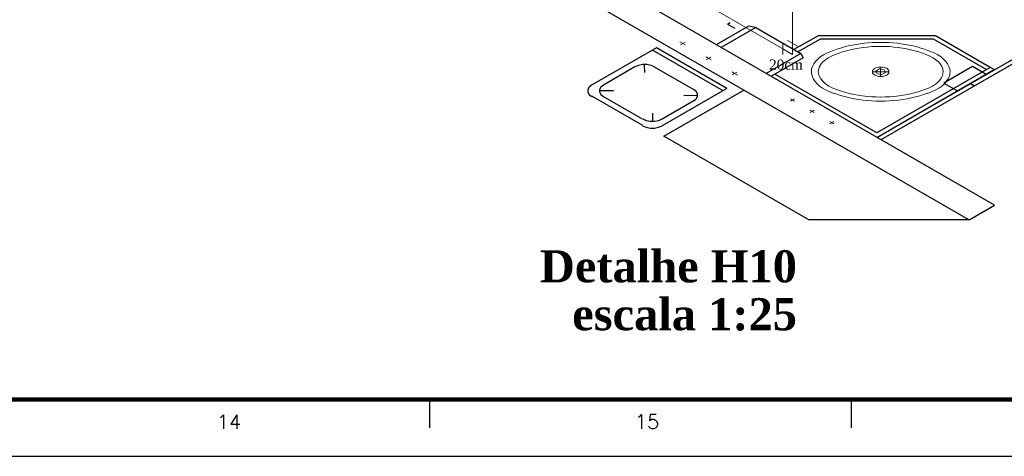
# Model space of a CAD drawing. Header units: millimetres. Extents: x 335 to 91625, y -1 to 84.
# Tile 14 of 38: x 432.07 to 449.4, y -0.51 to 7.18. Entities that reach past the tile are written whole.
import ezdxf

# ---------------------------------------------------------------- set-up
doc = ezdxf.new("R2010")
doc.units = ezdxf.units.MM
doc.header["$MEASUREMENT"] = 0
for name, color, linetype, lineweight in [('AF-Conexões detalhe', 7, 'Continuous', 20), ('AF-Tubos detalhe', 5, 'Continuous', 20), ('DI-Títulos', 3, 'Continuous', 30), ('SIMBOLOS INT', 8, 'Continuous', 5)]:
    doc.layers.add(name, color=color, linetype=linetype, lineweight=lineweight)
doc.layers.add('Margem', color=4, linetype='Continuous')
doc.styles.add('ROMANS', font='ROMANS')
doc.styles.add('TimesNewRoman', font='times.ttf')
doc.styles.add('TimesNewRomanN', font='timesbd.ttf')

msp = doc.modelspace()

# ---------------------------------------------------------------- linework, layer by layer
at = {"color": 7}
for p, q in [((449.2263, 3.9085), (439.7483, 9.3805)), ((439.2993, 9.1205), (448.7763, 3.6485)), ((444.5263, 7.0985), (444.5703, 7.1245)), ((444.8953, 7.0625), (444.3263, 6.7345)), ((445.0223, 7.0375), (444.4123, 6.6845)), ((444.5263, 7.0985), (444.6533, 7.0255)), ((445.0223, 7.0375), (444.8953, 7.0625)), ((445.0223, 7.0375), (445.8173, 6.5785)), ((446.1193, 6.8935), (445.6953, 6.6485)), ((446.1193, 6.8935), (445.6953, 6.6485)), ((445.7653, 6.6085), (446.1603, 6.8365)), ((448.1873, 6.8935), (446.1193, 6.8935)), ((448.1873, 6.8935), (446.1193, 6.8935)), ((446.1603, 6.8365), (448.1483, 6.8375)), ((448.1483, 6.8375), (449.0833, 6.2975)), ((449.1513, 6.3365), (448.1873, 6.8935)), ((449.1513, 6.3365), (448.1873, 6.8935)), ((445.8173, 6.5785), (445.2073, 6.2255)), ((445.8593, 6.5065), (445.2903, 6.1775)), ((445.8173, 6.5785), (445.8593, 6.5065)), ((447.1553, 5.1005), (449.5693, 6.4945)), ((449.6393, 6.4535), (447.2253, 5.0605)), ((449.1513, 6.3365), (447.1533, 5.1835)), ((447.1533, 5.1025), (449.2213, 6.2965)), ((448.8393, 6.3515), (448.3353, 6.0605)), ((449.0803, 6.2125), (448.8393, 6.3515)), ((449.2213, 6.2965), (449.1513, 6.3365)), ((447.1533, 5.1835), (445.3603, 6.2185)), ((448.8023, 6.0515), (449.0803, 6.2125)), ((443.4043, 5.1215), (444.8143, 5.9365)), ((448.3353, 6.0605), (448.5763, 5.9215)), ((448.8023, 6.0515), (448.8733, 6.0115)), ((445.9553, 3.6485), (443.4043, 5.1215)), ((448.7763, 3.6485), (449.2263, 3.9085)), ((448.7763, 3.6485), (445.9553, 3.6485))]:
    msp.add_line(p, q, dxfattribs=at)
at = {"color": 8}
for p, q in [((443.2743, 6.6805), (442.1343, 6.0225)), ((444.4483, 5.9245), (443.2073, 6.6415)), ((444.5163, 5.9635), (443.2743, 6.6805)), ((442.8973, 6.3435), (442.3443, 6.0235)), ((443.0693, 6.2445), (443.0663, 6.3805)), ((443.9263, 5.9445), (443.2383, 6.3415)), ((442.5163, 5.9245), (442.2713, 5.9215)), ((444.5163, 5.9635), (443.3753, 5.3055)), ((443.0353, 5.3095), (442.1393, 5.8275)), ((443.0273, 5.4255), (442.3393, 5.8225)), ((443.9313, 5.7465), (443.3783, 5.4265)), ((443.7573, 5.8465), (443.9993, 5.8425)), ((443.2043, 5.5275), (443.2043, 5.3835))]:
    msp.add_line(p, q, dxfattribs=at)
for points in [[(443.2413, 6.3435), (443.1803, 6.3695), (443.1073, 6.3835), (443.0313, 6.3835), (442.9583, 6.3695), (442.8973, 6.3435)], [(442.1333, 6.0225), (442.0883, 5.9875), (442.0643, 5.9455), (442.0643, 5.9015), (442.0883, 5.8595), (442.1333, 5.8235)], [(442.3433, 6.0245), (442.2983, 5.9885), (442.2753, 5.9465), (442.2753, 5.9025), (442.2983, 5.8605), (442.3433, 5.8255)], [(443.9303, 5.7475), (443.9753, 5.7825), (443.9983, 5.8245), (443.9983, 5.8685), (443.9753, 5.9105), (443.9303, 5.9465)], [(443.0323, 5.4275), (443.0933, 5.4015), (443.1663, 5.3885), (443.2423, 5.3885), (443.3153, 5.4015), (443.3763, 5.4275)], [(443.0293, 5.3065), (443.0913, 5.2805), (443.1633, 5.2665), (443.2403, 5.2665), (443.3123, 5.2805), (443.3743, 5.3065)]]:
    msp.add_lwpolyline(points, dxfattribs=at)
at = {"layer": 'AF-Conexões detalhe', "linetype": 'Continuous'}
for p, q in [((445.4971, 6.7612), (445.4971, 6.5612)), ((445.7569, 6.7112), (445.5837, 6.8112)), ((445.6703, 6.5612), (445.6703, 6.7612)), ((445.6703, 6.5612), (445.4971, 6.6612))]:
    msp.add_line(p, q, dxfattribs=at)
at = {"layer": 'AF-Tubos detalhe'}
for p, q in [((445.6703, 6.7612), (445.6703, 7.9612)), ((444.0158, 7.5168), (445.4971, 6.6613))]:
    msp.add_line(p, q, dxfattribs=at)
at = {"layer": 'Margem', "lineweight": 100}
msp.add_line((481.8344, 0.4869), (337.8344, 0.4869), dxfattribs=at)
at = {"layer": 'Margem', "color": 1}
for p, q in [((439.2844, -0.0131), (439.2844, 0.4869)), ((446.7094, -0.0131), (446.7094, 0.4869)), ((335.3344, -0.5131), (482.8344, -0.5131))]:
    msp.add_line(p, q, dxfattribs=at)
at = {"layer": 'SIMBOLOS INT', "linetype": 'Continuous'}
for p, q in [((443.7393, 6.7575), (443.6873, 6.7875)), ((443.7393, 6.7575), (443.7783, 6.7795)), ((443.7393, 6.7575), (443.6953, 6.7315)), ((443.7393, 6.7575), (443.7813, 6.7335)), ((444.1943, 6.4945), (444.1503, 6.4695)), ((444.1943, 6.4945), (444.1523, 6.5185)), ((444.1943, 6.4945), (444.2333, 6.5175)), ((444.1943, 6.4945), (444.2383, 6.4695)), ((444.6513, 6.2305), (444.6073, 6.2565)), ((444.6513, 6.2305), (444.6903, 6.2535)), ((447.3723, 6.2585), (447.0753, 6.2585)), ((447.2213, 6.3455), (447.2213, 6.1715)), ((444.6513, 6.2305), (444.6073, 6.2055)), ((444.6513, 6.2305), (444.7033, 6.2005)), ((445.6703, 5.7615), (445.6343, 5.7825)), ((445.6703, 5.7615), (445.6363, 5.7415)), ((445.6703, 5.7615), (445.7043, 5.7805)), ((445.6703, 5.7615), (445.7043, 5.7415)), ((446.0163, 5.5615), (445.9823, 5.5815)), ((446.0163, 5.5615), (445.9823, 5.5425)), ((446.0163, 5.5615), (446.0493, 5.5815)), ((446.0163, 5.5615), (446.0493, 5.5425)), ((446.3613, 5.3625), (446.3273, 5.3815)), ((446.3613, 5.3625), (446.3953, 5.3815)), ((446.3613, 5.3625), (446.3273, 5.3425)), ((446.3613, 5.3625), (446.3973, 5.3415))]:
    msp.add_line(p, q, dxfattribs=at)
for points in [[(447.2233, 6.7755), (447.1503, 6.7745), (447.0763, 6.7725), (447.0033, 6.7675), (446.9313, 6.7605), (446.8593, 6.7515), (446.7883, 6.7405), (446.7183, 6.7275), (446.6493, 6.7125), (446.5823, 6.6955), (446.5163, 6.6765), (446.4513, 6.6565), (446.3893, 6.6345), (446.3283, 6.6095), (446.2703, 6.5845), (446.2143, 6.5565)], [(448.2293, 6.5565), (448.1733, 6.5845), (448.1153, 6.6095), (448.0543, 6.6345), (447.9923, 6.6565), (447.9273, 6.6765), (447.8613, 6.6955), (447.7943, 6.7125), (447.7253, 6.7275), (447.6553, 6.7405), (447.5843, 6.7515), (447.5123, 6.7605), (447.4403, 6.7675), (447.3673, 6.7725), (447.2933, 6.7745), (447.2203, 6.7755)], [(447.2223, 6.7045), (447.1453, 6.7035), (447.0673, 6.7005), (446.9903, 6.6945), (446.9143, 6.6865), (446.8393, 6.6755), (446.7653, 6.6625), (446.6923, 6.6465), (446.6213, 6.6285), (446.5523, 6.6085), (446.4853, 6.5855), (446.4203, 6.5605), (446.3583, 6.5345), (446.2993, 6.5055)], [(448.1443, 6.5055), (448.0853, 6.5345), (448.0233, 6.5605), (447.9583, 6.5855), (447.8913, 6.6085), (447.8223, 6.6285), (447.7513, 6.6465), (447.6783, 6.6625), (447.6043, 6.6755), (447.5293, 6.6865), (447.4533, 6.6945), (447.3763, 6.7005), (447.2983, 6.7045), (447.2213, 6.7045)], [(446.2133, 6.5565), (446.1593, 6.5215), (446.1133, 6.4825), (446.0743, 6.4415), (446.0433, 6.3985), (446.0203, 6.3535), (446.0063, 6.3075), (446.0013, 6.2615), (446.0043, 6.2145)], [(446.2973, 6.5055), (446.2483, 6.4715), (446.2063, 6.4345), (446.1723, 6.3955), (446.1463, 6.3535), (446.1303, 6.3105), (446.1233, 6.2665), (446.1263, 6.2225)], [(448.3173, 6.2225), (448.3203, 6.2665), (448.3133, 6.3105), (448.2973, 6.3535), (448.2713, 6.3955), (448.2373, 6.4345), (448.1953, 6.4715), (448.1463, 6.5055)], [(448.4393, 6.2145), (448.4423, 6.2615), (448.4373, 6.3075), (448.4233, 6.3535), (448.4003, 6.3985), (448.3693, 6.4415), (448.3303, 6.4825), (448.2843, 6.5215), (448.2303, 6.5565)], [(447.3273, 6.3195), (447.2603, 6.3415), (447.1833, 6.3415), (447.1163, 6.3195), (447.0773, 6.2805), (447.0773, 6.2355), (447.1163, 6.1975)], [(447.1163, 6.1975), (447.1833, 6.1745), (447.2603, 6.1745), (447.3273, 6.1975), (447.3663, 6.2355), (447.3663, 6.2805), (447.3273, 6.3195)], [(447.2843, 6.2945), (447.1993, 6.3075), (447.1363, 6.2715), (447.1593, 6.2225)], [(447.1593, 6.2225), (447.2443, 6.2095), (447.3073, 6.2455), (447.2843, 6.2945)], [(446.0083, 6.2155), (446.0213, 6.1715), (446.0413, 6.1275), (446.0693, 6.0855), (446.1053, 6.0455), (446.1473, 6.0075)], [(446.1293, 6.2235), (446.1443, 6.1775), (446.1683, 6.1325), (446.2023, 6.0905), (446.2443, 6.0505)], [(448.2023, 6.0505), (448.2453, 6.0905), (448.2783, 6.1325), (448.3033, 6.1775), (448.3173, 6.2235)], [(448.3003, 6.0075), (448.3423, 6.0455), (448.3773, 6.0855), (448.4053, 6.1275), (448.4263, 6.1715), (448.4393, 6.2155)], [(446.1443, 6.0065), (446.2003, 5.9705), (446.2613, 5.9365), (446.3283, 5.9055), (446.3983, 5.8785)], [(446.2423, 6.0495), (446.3083, 6.0075), (446.3823, 5.9705), (446.4633, 5.9395)], [(446.4623, 5.9405), (446.5313, 5.9165), (446.6013, 5.8945), (446.6743, 5.8755), (446.7493, 5.8595), (446.8263, 5.8445), (446.9033, 5.8335), (446.9823, 5.8245), (447.0613, 5.8175), (447.1413, 5.8145), (447.2213, 5.8135)], [(447.2223, 5.8135), (447.3023, 5.8145), (447.3823, 5.8175), (447.4613, 5.8245), (447.5403, 5.8335), (447.6173, 5.8445), (447.6943, 5.8595), (447.7693, 5.8755), (447.8423, 5.8945), (447.9123, 5.9165), (447.9813, 5.9405)], [(447.9803, 5.9395), (448.0613, 5.9705), (448.1353, 6.0075), (448.2013, 6.0495)], [(448.0453, 5.8785), (448.1153, 5.9055), (448.1823, 5.9365), (448.2433, 5.9705), (448.2993, 6.0065)], [(446.3983, 5.8805), (446.4653, 5.8565), (446.5353, 5.8355), (446.6073, 5.8155), (446.6803, 5.7985), (446.7553, 5.7835), (446.8313, 5.7705), (446.9083, 5.7605), (446.9863, 5.7525), (447.0643, 5.7465), (447.1433, 5.7435), (447.2223, 5.7425)], [(447.2213, 5.7425), (447.3003, 5.7435), (447.3793, 5.7465), (447.4573, 5.7525), (447.5353, 5.7605), (447.6123, 5.7705), (447.6883, 5.7835), (447.7633, 5.7985), (447.8363, 5.8155), (447.9083, 5.8355), (447.9783, 5.8565), (448.0453, 5.8805)]]:
    msp.add_lwpolyline(points, dxfattribs=at)

# ---------------------------------------------------------------- texts
at = {"insert": (445.2583, 6.2948), "char_height": 0.1765, "width": 0.8472, "attachment_point": 7, "line_spacing_factor": 0.798, "style": 'TimesNewRoman'}
msp.add_mtext('20cm', dxfattribs=at)
at = {"layer": 'DI-Títulos', "color": 5, "insert": (445.7483, 2.5419), "char_height": 0.5648, "width": 7.45536, "attachment_point": 9, "line_spacing_factor": 0.798, "style": 'TimesNewRomanN'}
msp.add_mtext('Detalhe H10', dxfattribs=at)
at = {"layer": 'DI-Títulos', "insert": (445.7483, 1.6949), "char_height": 0.5648, "width": 7.45536, "attachment_point": 9, "line_spacing_factor": 0.798, "style": 'TimesNewRomanN'}
msp.add_mtext('escala 1:25', dxfattribs=at)
at = {"layer": 'Margem', "color": 1, "char_height": 0.25, "width": 1.479069, "attachment_point": 8, "line_spacing_factor": 0.798, "style": 'ROMANS'}
for s, insert in [('14', (435.7498, -0.0307)), ('15', (443.1086, -0.0284))]:
    msp.add_mtext(s, dxfattribs=dict(at, insert=insert))

doc.saveas('drawing.dxf')
